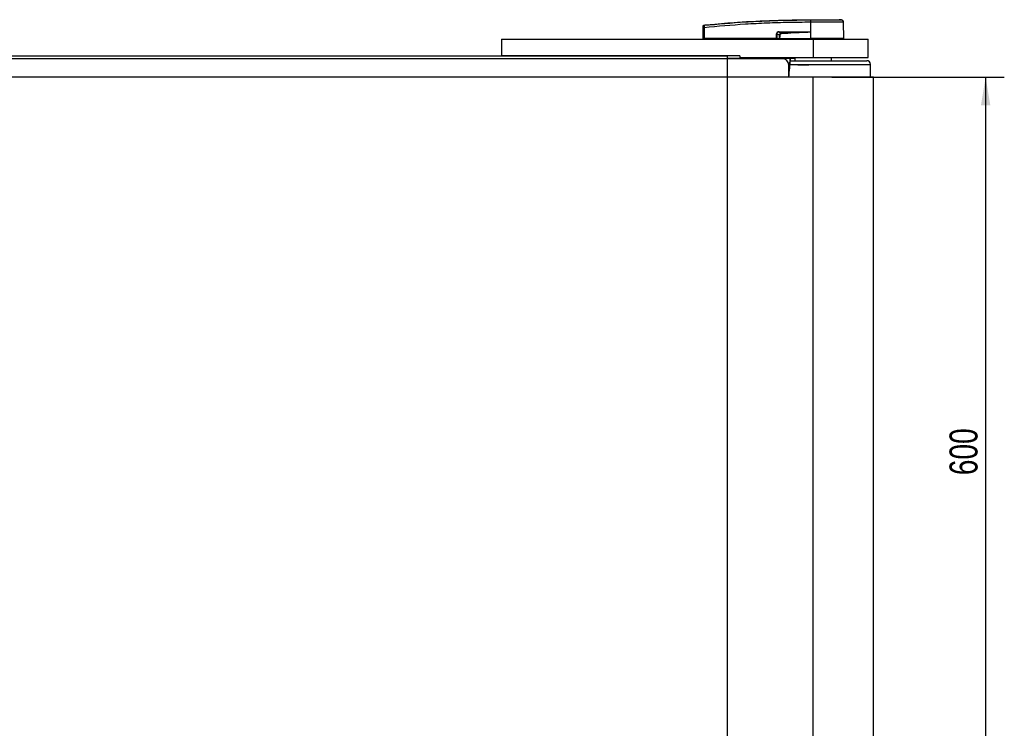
# Model space of a CAD drawing. Header units: millimetres. Extents: x 0 to 420, y 0 to 297.
# Tile 3 of 9: x 130 to 236, y 76 to 152. Entities that reach past the tile are written whole.
import ezdxf

# ---------------------------------------------------------------- set-up
doc = ezdxf.new("R2010")
doc.units = ezdxf.units.MM
doc.layers.add('QUOTE', color=174, linetype='Continuous')
doc.styles.add('SLDTEXTSTYLE3', font='TXT', dxfattribs={"width": 0.75})
doc.dimstyles.new('SLDDIMSTYLE0', dxfattribs={"dimtxt": 3, "dimasz": 3, "dimexe": 0, "dimexo": 0.0625, "dimgap": 0.75, "dimtad": 1, "dimlfac": 7.635835, "dimrnd": 1e-09, "dimzin": 12, "dimdsep": 46, "dimtxsty": 'SLDTEXTSTYLE3', "dimsah": 1, "dimcen": 0.09, "dimadec": 0, "dimazin": 3, "dimtfac": 1, "dimtdec": 3, "dimtofl": 0, "dimtmove": 0, "dimatfit": 3, "dimfxl": 0, "dimfrac": 2, "dimtolj": 1, "dimtzin": 12, "dimarcsym": 0})

# ---------------------------------------------------------------- blocks, each defined once
blk = doc.blocks.new('_D_1')
at = {"layer": 'QUOTE'}
for p, q in [((217.49, 145.59), (235.97, 145.59)), ((233.97, 145.59), (233.97, 67.01)), ((217.49, 67.01), (235.97, 67.01))]:
    blk.add_line(p, q, dxfattribs=at)
for points in [[(233.97, 145.59), (233.47, 142.59), (234.47, 142.59)], [(233.97, 67.01), (234.47, 70.01), (233.47, 70.01)]]:
    blk.add_solid(points, dxfattribs=at)
at = {"layer": 'QUOTE', "insert": (230.1, 102.97), "char_height": 3, "attachment_point": 1, "rotation": 90, "style": 'SLDTEXTSTYLE3'}
blk.add_mtext('600', dxfattribs=at)

msp = doc.modelspace()

# ---------------------------------------------------------------- linework, layer by layer
at = {"color": 7, "linetype": 'Continuous', "lineweight": 25}
for p, q in [((203.6998, 149.7121), (203.7101, 150.8848)), ((203.806, 150.8848), (203.7958, 149.7121)), ((203.8057, 151.1623), (203.8057, 151.1623)), ((215.2121, 151.4659), (215.1908, 151.4659)), ((215.2121, 151.4659), (215.2108, 149.7121)), ((215.2123, 151.742), (215.2124, 151.742)), ((218.5098, 151.724), (218.282, 151.742)), ((218.7593, 149.7121), (218.744, 151.4659)), ((211.5639, 149.7121), (211.566, 150.2408)), ((211.5905, 150.2408), (211.5884, 149.7121)), ((211.8668, 150.0972), (211.5905, 150.2408)), ((214.9252, 150.4213), (211.8518, 150.4213)), ((211.8518, 150.4213), (212.0821, 150.3016)), ((211.8535, 150.4551), (214.9268, 150.4551)), ((215.2038, 150.4393), (215.2039, 150.4321)), ((215.2039, 150.4321), (215.2101, 149.7121)), ((182.0906, 149.6467), (182.0906, 147.8787)), ((182.0906, 149.6467), (215.4858, 149.6467)), ((187.1299, 149.6499), (187.1299, 149.6467)), ((188.1762, 149.6467), (188.1762, 149.6499)), ((203.6998, 149.7121), (203.7958, 149.7121)), ((203.7636, 149.7121), (203.7648, 149.6467)), ((211.5639, 149.7121), (203.7958, 149.7121)), ((203.8006, 149.7121), (203.8007, 149.6467)), ((211.5884, 149.7121), (211.5639, 149.7121)), ((211.5691, 149.7121), (211.5692, 149.6467)), ((211.5884, 149.7121), (211.8804, 149.7121)), ((211.6336, 149.7121), (211.6345, 149.6467)), ((211.8904, 149.7121), (215.2101, 149.7121)), ((211.9109, 149.7121), (211.9114, 149.6467)), ((215.2108, 149.7121), (215.2101, 149.7121)), ((218.7593, 149.7121), (215.2108, 149.7121)), ((215.2134, 149.7121), (215.2135, 149.6467)), ((215.4858, 149.6467), (215.4858, 147.6822)), ((215.4858, 149.6467), (221.3791, 149.6467)), ((218.6944, 149.6467), (218.6955, 149.7121)), ((221.3791, 147.6822), (221.3791, 149.6467)), ((82.8219, 147.8787), (182.0906, 147.8787)), ((207.6281, 147.8787), (182.0906, 147.8787)), ((206.3185, 147.5513), (206.3185, 147.8787)), ((207.6281, 147.8787), (207.6281, 147.6822)), ((212.2118, 147.5513), (60.5584, 147.5513)), ((208.0503, 147.5775), (206.3185, 147.5775)), ((207.6281, 147.6822), (215.4858, 147.6822)), ((208.0476, 147.5632), (208.0481, 147.5513)), ((208.1131, 147.6156), (208.1142, 147.5513)), ((208.1138, 147.6263), (208.1144, 147.6298)), ((208.1786, 147.6156), (208.1786, 147.6822)), ((208.1786, 147.6156), (213.003, 147.6156)), ((208.1797, 147.5513), (208.1786, 147.6156)), ((212.8666, 145.5868), (212.8666, 146.8965)), ((221.641, 146.8965), (212.9992, 146.8965)), ((213.003, 147.6156), (213.003, 147.6822)), ((213.0044, 146.9619), (218.9113, 146.9619)), ((213.0432, 147.3548), (221.2481, 147.3548)), ((213.0658, 147.6156), (213.5214, 147.6156)), ((213.5214, 147.6822), (213.5214, 147.3548)), ((213.7552, 146.8965), (213.7552, 146.9619)), ((213.8413, 146.9096), (214.6666, 146.9096)), ((214.6666, 146.9096), (214.6666, 146.9619)), ((214.6666, 146.9096), (214.931, 146.9096)), ((214.931, 146.9096), (214.931, 146.9619)), ((214.931, 146.9096), (214.9476, 146.9096)), ((214.9476, 146.9096), (214.9476, 146.9619)), ((214.9476, 146.9096), (215.0205, 146.9096)), ((215.0205, 146.8965), (215.0205, 146.9619)), ((215.4858, 147.6822), (221.3791, 147.6822)), ((217.4502, 147.3548), (217.4502, 147.6822)), ((218.9113, 146.9619), (221.641, 146.9619)), ((220.9134, 146.8965), (220.9134, 146.9619)), ((221.1636, 146.8965), (221.1636, 146.9619)), ((221.1826, 146.8965), (221.1826, 146.9619)), ((221.6452, 145.5868), (221.641, 146.8965)), ((215.4858, 145.5868), (58.3321, 145.5868)), ((215.4858, 67.01), (215.4858, 145.5868)), ((221.9684, 145.5868), (215.4858, 145.5868)), ((221.9684, 67.01), (221.9684, 145.5868))]:
    msp.add_line(p, q, dxfattribs=at)
at = {"color": 7, "linetype": 'Continuous'}
for p in [(74.3094, 147.8787), (206.3185, 64.7182)]:
    msp.add_line(p, (206.3185, 147.8787), dxfattribs=at)
at = {"color": 7, "linetype": 'Continuous', "lineweight": 25, "flags": 128}
for points in [[(214.9252, 150.4213), (215.0812, 150.4273), (215.2039, 150.4321)], [(213.8387, 146.8965), (213.8404, 146.9056), (213.8454, 146.9248), (213.8514, 146.9406), (213.8581, 146.9523), (213.8655, 146.9595), (213.8731, 146.9619)]]:
    msp.add_lwpolyline(points, dxfattribs=at)
at = {"color": 7, "linetype": 'Continuous', "lineweight": 25}
for centre, radius, start, end in [((203.7581, 147.9854), 2.8997, 89.051899, 90.948101), ((203.8159, 151.0383), 0.1044, 96.104195, 179.384141), ((216.1746, 151.5213), 0.9853, 168.120168, 183.219012), ((220.5234, 151.1184), 5.3474, 173.303191, 173.496611), ((216.196, 151.5206), 0.9854, 168.081743, 183.180073), ((218.4821, 151.4636), 0.2619, 0.500011, 83.923128), ((211.5782, 153.5764), 3.3356, 269.78976, 270.21024), ((211.5822, 150.4516), 0.2713, 353.585658, 0.74759), ((121.6284, 145.9299), 90.5593, 2.731259, 2.766996), ((214.6555, 150.4516), 0.2713, 353.585658, 0.74759), ((208.0536, 147.6228), 0.0599, 264.252632, 353.075499), ((208.0503, 147.6429), 0.0655, 270, 348.463041), ((208.1786, 147.6168), 0.0655, 90, 181), ((208.1458, 148.5538), 0.9387, 268.001617, 271.998383), ((212.2118, 146.8965), 0.6548, 0, 90), ((213.003, 147.6168), 0.0655, 354.81058, 90), ((213.0919, 148.3815), 0.7711, 263.377826, 268.237983), ((221.2481, 146.9619), 0.3929, 0, 90)]:
    msp.add_arc(centre, radius, start, end, dxfattribs=at)
for centre, major_axis, ratio, start_param, end_param in [((212.0307, 150.1073), (0.4453, -0.219), 0.60672542, 2.25200573, 3.42889257), ((212.0274, 150.1077), (0.4213, -0.2085), 0.5569608, 2.25321842, 3.43010526), ((212.1906, 150.0228), (0.3001, -0.1596), 0.77058227, 2.30113884, 3.47802567), ((212.1906, 150.0234), (0.2619, -0.1385), 0.66301777, 2.29905058, 3.47593741)]:
    msp.add_ellipse(centre, major_axis=major_axis, ratio=ratio, start_param=start_param, end_param=end_param, dxfattribs=at)
for points, knots in [([(203.7101, 150.8848), (203.7101, 150.891), (203.7103, 150.9147), (203.7107, 150.955), (203.7111, 150.9978), (203.7113, 151.0292), (203.7114, 151.036), (203.7114, 151.0394)], [0, 0, 0, 0, 0.082107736, 0.311654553, 0.54070711, 0.770369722, 1, 1, 1, 1]), ([(203.7114, 151.0394), (203.7115, 151.047), (203.7116, 151.0572), (203.7116, 151.0586), (203.7116, 151.0589)], [0, 0, 0, 0, 0.73657409, 1, 1, 1, 1]), ([(203.7116, 151.0589), (203.7118, 151.0626), (203.7124, 151.0781), (203.7205, 151.105), (203.7415, 151.134), (203.7709, 151.1552), (203.7941, 151.1599), (203.8057, 151.1623)], [0, 0, 0, 0, 0.07160669, 0.30681144, 0.53787451, 0.76893725, 1, 1, 1, 1]), ([(203.8048, 151.1422), (203.804, 151.1364), (203.8025, 151.1248), (203.8019, 151.0726), (203.8027, 151.0014), (203.8044, 150.9345), (203.8057, 150.8952), (203.806, 150.8848)], [0, 0, 0, 0, 0.22968814, 0.45959689, 0.68877935, 0.91808895, 1, 1, 1, 1]), ([(203.8048, 151.1422), (205.2795, 151.2767), (207.5272, 151.4819), (210.556, 151.6327), (212.8836, 151.7127), (214.4329, 151.7126), (215.2104, 151.7241), (215.2104, 151.7241)], [0, 0, 0, 0, 0.38876695, 0.59252789, 0.79628932, 0.99999932, 1, 1, 1, 1]), ([(203.8057, 151.1623), (203.8056, 151.1619), (203.8053, 151.1605), (203.805, 151.1499), (203.8048, 151.1422)], [0, 0, 0, 0, 0.26388418, 1, 1, 1, 1]), ([(203.8057, 151.1623), (203.8497, 151.1667), (204.1212, 151.1943), (205.3125, 151.3106), (207.76, 151.5105), (211.2912, 151.7027), (213.9047, 151.7289), (215.2123, 151.742)], [0, 0, 0, 0, 0.01170126, 0.07220884, 0.31419353, 0.65688711, 1, 1, 1, 1]), ([(215.1908, 151.4659), (214.4168, 151.4611), (212.8688, 151.4515), (210.5474, 151.3757), (207.5236, 151.2237), (205.2791, 151.0191), (203.806, 150.8848)], [0, 0, 0, 0, 0.20362021, 0.40724063, 0.61094774, 1, 1, 1, 1]), ([(215.2104, 151.7241), (215.2104, 151.7241), (215.2175, 151.7241), (215.2246, 151.7241), (215.2318, 151.7241)], [0, 0, 0, 0, 0.00036549, 1, 1, 1, 1]), ([(218.744, 151.4659), (218.7353, 151.4659), (218.7176, 151.466), (218.5756, 151.466), (218.3508, 151.4658), (218.0454, 151.4659), (217.6646, 151.466), (217.2256, 151.4658), (216.733, 151.466), (216.2256, 151.4659), (215.7118, 151.4659), (215.3799, 151.4659), (215.2121, 151.4659)], [0, 0, 0, 0, 0.10046502, 0.20384345, 0.30430944, 0.40768894, 0.50815524, 0.61153497, 0.71200234, 0.81538328, 0.9066108, 1, 1, 1, 1]), ([(215.2124, 151.742), (215.4069, 151.742), (215.7963, 151.742), (216.37, 151.742), (216.9033, 151.742), (217.3775, 151.742), (217.768, 151.742), (218.0594, 151.742), (218.2477, 151.742), (218.2706, 151.742), (218.282, 151.742)], [0, 0, 0, 0, 0.12488045, 0.25013958, 0.37464939, 0.49981249, 0.62476421, 0.74955772, 0.87492377, 1, 1, 1, 1]), ([(215.2318, 151.7241), (215.3857, 151.7241), (215.6937, 151.724), (216.1683, 151.7241), (216.6408, 151.7241), (217.0966, 151.724), (217.5057, 151.7241), (217.8586, 151.7241), (218.1431, 151.724), (218.3521, 151.7242), (218.4844, 151.724), (218.5013, 151.724), (218.5098, 151.724)], [0, 0, 0, 0, 0.09230362, 0.18460708, 0.28653845, 0.3884688, 0.49039805, 0.59232883, 0.69424704, 0.79616636, 0.8980845, 1, 1, 1, 1]), ([(211.8668, 150.0972), (211.8744, 150.0972), (211.8881, 150.0972), (211.9054, 150.0972), (211.9131, 150.0972)], [0, 0, 0, 0, 0.56, 1, 1, 1, 1]), ([(211.8804, 149.7121), (211.8762, 149.784), (211.8687, 149.9121), (211.8673, 150.0407), (211.8668, 150.0972)], [0, 0, 0, 0, 0.56058603, 1, 1, 1, 1]), ([(211.9131, 150.0972), (211.911, 150.0252), (211.9074, 149.8967), (211.8956, 149.7686), (211.8904, 149.7121)], [0, 0, 0, 0, 0.55939227, 1, 1, 1, 1]), ([(212.0821, 150.3016), (212.6127, 150.3255), (213.5603, 150.3684), (214.5081, 150.4051), (214.9252, 150.4213)], [0, 0, 0, 0, 0.55997408, 1, 1, 1, 1]), ([(215.2039, 150.4321), (214.6218, 150.3932), (213.5826, 150.3238), (212.5424, 150.2692), (212.0848, 150.2451)], [0, 0, 0, 0, 0.56002694, 1, 1, 1, 1]), ([(214.9268, 150.4551), (214.9536, 150.4548), (215.0329, 150.4541), (215.1261, 150.4544), (215.1908, 150.4419), (215.2038, 150.4393)], [0, 0, 0, 0, 0.28926734, 0.85682964, 1, 1, 1, 1]), ([(211.8804, 149.7121), (211.8813, 149.7121), (211.8834, 149.7121), (211.887, 149.7121), (211.8895, 149.7121), (211.8904, 149.7121)], [0, 0, 0, 0, 0.31939567, 0.74819126, 1, 1, 1, 1]), ([(208.0503, 147.5775), (208.0498, 147.5768), (208.049, 147.5755), (208.0481, 147.5673), (208.0476, 147.5632)], [0, 0, 0, 0, 0.50006029, 1, 1, 1, 1]), ([(213.003, 147.6156), (212.9705, 147.2558), (212.9239, 146.7388), (212.8799, 146.2216), (212.8666, 146.0643)], [0, 0, 0, 0, 0.69593167, 1, 1, 1, 1]), ([(212.8911, 145.5868), (212.8914, 145.5917), (212.9454, 146.2668), (213.0087, 146.9411), (213.0715, 147.6105)], [0, 0, 0, 0, 0.00715655, 1, 1, 1, 1])]:
    msp.add_open_spline(points, degree=3, knots=knots, dxfattribs=at)

# ---------------------------------------------------------------- dimensions: what is measured, and where the dimension line sits
at = {"layer": 'QUOTE'}
dim = msp.add_linear_dim(base=(231.5905, 67.01), p1=(215.4858, 145.5868), p2=(215.4858, 67.01), angle=90, dimstyle='SLDDIMSTYLE0', dxfattribs=at)
dim.commit()
dim.dimension.update_dxf_attribs({"geometry": '_D_1', "text_midpoint": (231.5905, 106.2984), "dimtype": 160})

doc.saveas('drawing.dxf')
